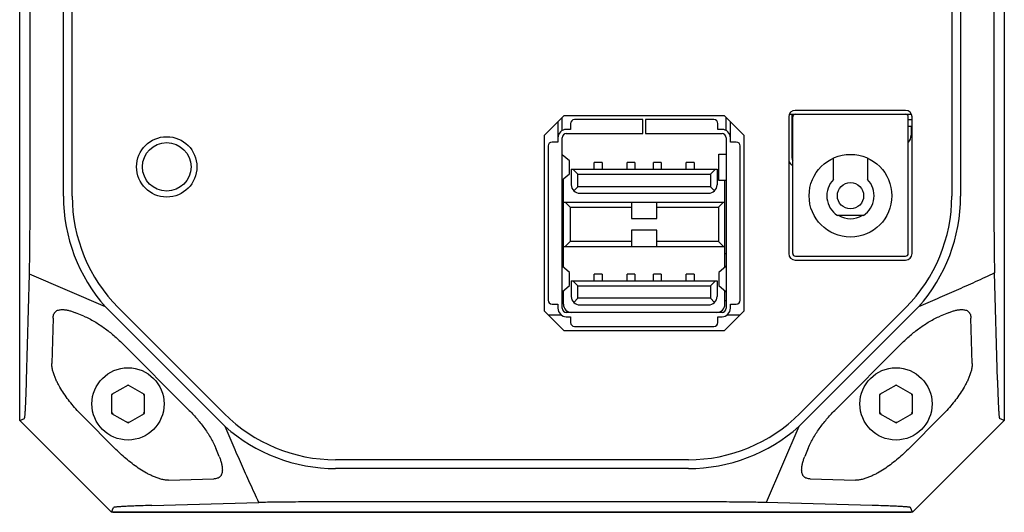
# Model space of a CAD drawing. Header units: millimetres. Extents: x 52 to 372, y 90 to 273.
# Tile 3 of 4: x 297 to 372, y 90 to 128. Entities that reach past the tile are written whole.
import ezdxf

# ---------------------------------------------------------------- set-up
doc = ezdxf.new("R2010")
doc.units = ezdxf.units.MM
doc.header["$LTSCALE"] = 23.1
doc.layers.add('00_COMPONENTS', color=7, linetype='CONTINUOUS')

msp = doc.modelspace()

# ---------------------------------------------------------------- linework, layer by layer
at = {"layer": '00_COMPONENTS', "color": 7}
for p, q in [((296.78519, 97.23237), (296.78519, 158.23237)), ((371.78519, 158.23237), (371.78519, 97.23237)), ((300.11462, 114.30055), (300.11462, 141.16419)), ((300.78519, 114.30055), (300.78519, 141.16419)), ((367.78519, 141.16419), (367.78519, 114.30055)), ((368.45575, 141.16419), (368.45575, 114.30055)), ((297.57972, 114.6006), (297.57972, 140.86808)), ((370.99066, 140.86413), (370.99066, 114.59665)), ((364.26519, 120.83434), (355.86519, 120.83434)), ((336.73519, 118.92934), (338.23519, 120.42934)), ((338.10319, 119.29624), (338.10319, 120.29734)), ((350.46519, 120.42934), (338.23519, 120.42934)), ((344.25319, 120.12934), (339.04319, 120.12934)), ((344.25319, 119.06434), (344.25319, 120.12934)), ((349.66319, 120.12934), (344.45319, 120.12934)), ((344.45319, 120.12934), (344.45319, 119.06434)), ((350.46519, 120.42934), (351.96519, 118.92934)), ((350.60319, 119.29624), (350.60319, 120.29134)), ((355.36519, 120.33434), (355.36519, 109.93434)), ((355.40694, 120.53434), (364.72344, 120.53434)), ((355.61809, 117.18434), (355.61809, 120.53434)), ((355.66809, 109.93434), (355.66809, 120.33434)), ((364.46809, 109.93434), (364.46809, 120.33434)), ((364.46809, 120.13434), (364.76519, 120.13434)), ((364.76519, 109.93434), (364.76519, 120.33434)), ((337.78519, 119.97934), (337.78519, 118.79934)), ((338.74319, 119.38234), (338.42319, 119.38234)), ((338.74319, 119.82934), (338.74319, 119.38234)), ((349.96319, 119.38234), (349.96319, 119.82934)), ((350.28319, 119.38234), (349.96319, 119.38234)), ((350.92119, 118.79934), (350.92119, 119.97334)), ((364.46809, 119.63434), (364.68519, 119.63434)), ((364.68519, 119.63434), (364.68519, 118.93434)), ((336.73519, 118.92934), (336.73519, 105.57934)), ((337.78519, 118.74434), (337.78519, 118.42434)), ((338.10319, 105.76434), (338.10319, 118.74434)), ((338.42319, 119.06434), (344.25319, 119.06434)), ((344.45319, 119.06434), (350.28319, 119.06434)), ((350.60319, 118.74434), (350.60319, 105.76434)), ((350.92119, 118.42434), (350.92119, 118.74434)), ((351.96519, 105.57934), (351.96519, 118.92934)), ((337.03819, 118.12434), (337.03819, 106.38434)), ((337.78519, 118.42434), (337.33819, 118.42434)), ((351.36819, 118.42434), (350.92119, 118.42434)), ((351.66819, 106.38434), (351.66819, 118.12434)), ((338.6698, 116.9936), (338.10489, 117.45915)), ((350.03319, 115.50434), (350.03319, 117.50434)), ((350.03328, 117.50434), (350.60149, 117.50434)), ((358.76809, 115.57933), (358.76809, 117.2022)), ((361.36809, 117.20227), (361.36809, 115.57933)), ((338.67319, 116.02067), (338.67319, 116.98802)), ((338.80319, 116.36434), (349.90319, 116.36434)), ((338.80319, 116.36434), (338.80319, 115.16434)), ((338.92319, 116.36434), (339.30319, 115.98434)), ((341.15319, 116.85934), (340.55319, 116.85934)), ((340.55319, 116.36434), (340.55319, 116.85934)), ((341.15319, 116.85934), (341.15319, 116.36434)), ((343.65319, 116.85934), (343.05319, 116.85934)), ((343.05319, 116.36434), (343.05319, 116.85934)), ((343.65319, 116.85934), (343.65319, 116.36434)), ((345.65319, 116.85934), (345.05319, 116.85934)), ((345.05319, 116.36434), (345.05319, 116.85934)), ((345.65319, 116.85934), (345.65319, 116.36434)), ((348.15319, 116.85934), (347.55319, 116.85934)), ((347.55319, 116.36434), (347.55319, 116.85934)), ((348.15319, 116.85934), (348.15319, 116.36434)), ((349.40319, 115.98434), (349.78319, 116.36434)), ((349.90319, 116.36434), (349.90319, 115.16434)), ((338.10489, 115.54953), (338.6698, 116.01508)), ((338.20319, 108.89552), (338.20319, 115.63054)), ((339.30319, 115.98434), (349.40319, 115.98434)), ((339.30319, 115.02434), (339.30319, 115.98434)), ((349.40319, 115.98434), (349.40319, 115.02434)), ((350.60149, 115.50434), (350.03328, 115.50434)), ((350.50319, 108.89552), (350.50319, 115.50434)), ((338.99064, 114.71179), (339.30319, 115.02434)), ((349.40319, 115.02434), (339.30319, 115.02434)), ((349.40319, 115.02434), (349.71574, 114.71179)), ((339.44319, 114.52434), (349.26319, 114.52434)), ((338.20319, 113.84434), (350.50319, 113.84434)), ((338.32319, 113.84434), (338.70319, 113.46434)), ((338.70319, 113.46434), (343.39319, 113.46434)), ((338.70319, 113.46434), (338.70319, 110.84434)), ((343.39319, 113.84434), (343.39319, 112.59434)), ((345.31319, 112.59434), (345.31319, 113.84434)), ((345.31319, 113.46434), (350.00319, 113.46434)), ((350.00319, 113.46434), (350.38319, 113.84434)), ((350.00319, 113.46434), (350.00319, 110.84434)), ((343.39319, 112.59434), (345.31319, 112.59434)), ((361.06307, 112.83434), (359.0731, 112.83434)), ((345.31319, 111.71434), (343.39319, 111.71434)), ((343.39319, 111.71434), (343.39319, 110.46434)), ((345.31319, 110.46434), (345.31319, 111.71434)), ((338.20319, 110.46434), (350.50319, 110.46434)), ((338.70319, 110.84434), (338.32319, 110.46434)), ((343.39319, 110.84434), (338.70319, 110.84434)), ((350.00319, 110.84434), (345.31319, 110.84434)), ((350.38319, 110.46434), (350.00319, 110.84434)), ((338.10319, 109.93434), (338.20319, 109.93434)), ((350.50319, 109.93434), (350.60319, 109.93434)), ((355.86809, 109.73434), (364.26809, 109.73434)), ((338.6698, 108.497), (338.10489, 108.97947)), ((350.60149, 108.97947), (350.03658, 108.497)), ((355.86519, 109.43434), (364.26519, 109.43434)), ((297.30544, 100.29448), (297.52634, 108.36051)), ((303.32523, 105.87348), (297.52634, 108.36051)), ((338.67319, 107.51746), (338.67319, 108.49122)), ((341.15319, 108.35934), (340.55319, 108.35934)), ((340.55319, 107.86434), (340.55319, 108.35934)), ((341.15319, 108.35934), (341.15319, 107.86434)), ((343.65319, 108.35934), (343.05319, 108.35934)), ((343.05319, 107.86434), (343.05319, 108.35934)), ((343.65319, 108.35934), (343.65319, 107.86434)), ((345.65319, 108.35934), (345.05319, 108.35934)), ((345.05319, 107.86434), (345.05319, 108.35934)), ((345.65319, 108.35934), (345.65319, 107.86434)), ((348.15319, 108.35934), (347.55319, 108.35934)), ((347.55319, 107.86434), (347.55319, 108.35934)), ((348.15319, 108.35934), (348.15319, 107.86434)), ((350.03319, 108.49122), (350.03319, 107.51746)), ((371.26493, 100.29448), (371.0413, 108.46049)), ((338.10489, 107.02921), (338.6698, 107.51168)), ((338.80319, 107.86434), (349.90319, 107.86434)), ((338.80319, 107.86434), (338.80319, 106.66434)), ((339.30319, 107.48434), (338.92319, 107.86434)), ((339.30319, 107.48434), (349.40319, 107.48434)), ((339.30319, 106.52434), (339.30319, 107.48434)), ((349.40319, 107.48434), (349.78319, 107.86434)), ((349.40319, 107.48434), (349.40319, 106.52434)), ((349.90319, 107.86434), (349.90319, 106.66434)), ((350.03658, 107.51168), (350.60149, 107.02921)), ((338.20319, 106.08434), (338.20319, 107.11316)), ((339.30319, 106.52434), (338.99064, 106.21179)), ((349.40319, 106.52434), (339.30319, 106.52434)), ((349.71574, 106.21179), (349.40319, 106.52434)), ((350.50319, 106.08434), (350.50319, 107.11316)), ((303.32523, 105.87348), (312.4263, 96.77241)), ((304.29822, 105.81933), (312.37215, 97.7454)), ((337.33819, 106.08434), (337.78519, 106.08434)), ((337.78519, 106.08434), (337.78519, 105.76434)), ((338.10319, 106.35434), (338.20319, 106.35434)), ((339.44319, 106.02434), (349.26319, 106.02434)), ((350.50319, 106.35434), (350.60319, 106.35434)), ((350.92119, 106.08434), (351.36819, 106.08434)), ((350.92119, 105.76434), (350.92119, 106.08434)), ((365.24514, 105.87348), (356.14408, 96.77241)), ((356.19822, 97.7454), (364.27215, 105.81933)), ((299.32989, 105.01401), (299.23188, 101.56955)), ((301.67478, 105.16693), (301.04339, 105.42521)), ((338.23519, 104.07934), (336.73519, 105.57934)), ((338.07454, 105.23074), (337.08379, 105.23074)), ((350.28319, 105.44434), (338.42319, 105.44434)), ((338.42319, 105.12634), (338.74319, 105.12634)), ((338.74319, 105.12634), (338.74319, 104.67934)), ((349.96319, 105.12634), (350.28319, 105.12634)), ((349.96319, 104.67934), (349.96319, 105.12634)), ((351.96519, 105.57934), (350.46519, 104.07934)), ((351.61659, 105.23074), (350.63183, 105.23074)), ((367.52699, 105.42521), (366.8956, 105.16693)), ((369.3385, 101.56955), (369.24049, 105.01401)), ((339.04319, 104.37934), (349.66319, 104.37934)), ((338.23519, 104.07934), (350.46519, 104.07934)), ((309.62501, 98.06521), (304.61804, 103.07219)), ((363.95234, 103.07219), (358.94537, 98.06521)), ((305.03519, 99.92155), (303.78519, 99.19987)), ((306.28519, 99.19987), (305.03519, 99.92155)), ((363.53519, 99.92155), (362.28519, 99.19987)), ((364.78519, 99.19987), (363.53519, 99.92155)), ((303.78519, 99.19987), (303.78519, 97.75649)), ((306.28519, 97.75649), (306.28519, 99.19987)), ((362.28519, 99.19987), (362.28519, 97.75649)), ((364.78519, 97.75649), (364.78519, 99.19987)), ((301.5689, 97.56628), (304.1191, 95.01608)), ((303.78519, 97.75649), (305.03519, 97.0348)), ((305.03519, 97.0348), (306.28519, 97.75649)), ((362.28519, 97.75649), (363.53519, 97.0348)), ((363.53519, 97.0348), (364.78519, 97.75649)), ((364.45128, 95.01608), (367.00147, 97.56628)), ((296.78519, 97.23237), (297.14251, 97.38037)), ((303.78519, 90.23237), (296.78519, 97.23237)), ((356.14408, 96.77241), (353.65705, 90.97352)), ((371.78519, 97.23237), (364.78519, 90.23237)), ((371.78519, 97.23237), (371.42787, 97.38037)), ((311.97803, 94.49057), (311.71975, 95.12196)), ((356.85063, 95.12196), (356.59235, 94.49057)), ((347.71701, 94.23237), (320.85337, 94.23237)), ((347.71701, 93.5618), (320.85337, 93.5618)), ((308.12237, 92.67905), (311.56683, 92.77707)), ((357.00354, 92.77707), (360.448, 92.67905)), ((306.8473, 90.75262), (315.01331, 90.97626)), ((347.41696, 91.0269), (321.14947, 91.0269)), ((361.72307, 90.75262), (353.65705, 90.97352)), ((303.78519, 90.23237), (303.9332, 90.58969)), ((364.78519, 90.23237), (303.78519, 90.23237)), ((303.88831, 90.23237), (303.88994, 90.23074)), ((303.88994, 90.23074), (364.68043, 90.23074)), ((364.78519, 90.23237), (364.63718, 90.58969)), ((364.68043, 90.23074), (364.68206, 90.23237))]:
    msp.add_line(p, q, dxfattribs=at)
for centre, radius in [((307.98519, 116.53237), 2.3), ((307.98519, 116.53434), 1.85), ((360.06809, 114.33434), 3.15), ((360.06809, 114.33434), 1), ((305.03519, 98.48237), 2.75), ((305.03519, 98.48237), 2.75), ((363.53519, 98.48237), 2.75)]:
    msp.add_circle(centre, radius, dxfattribs=at)
for centre, radius, start, end in [((355.86519, 120.33434), 0.5, 90, 180), ((364.26519, 120.33434), 0.5, 0, 90), ((339.04319, 119.82934), 0.3, 90, 180), ((349.66319, 119.82934), 0.3, 0, 90), ((355.86809, 120.33434), 0.2, 90.0000006, 180.0000007), ((364.26809, 120.33434), 0.2, 0.0000006, 90.0000007), ((338.42319, 118.74434), 0.638, 90, 180), ((350.28319, 118.74434), 0.638, 0, 90), ((338.42319, 118.74434), 0.32, 90, 180), ((350.28319, 118.74434), 0.32, 0, 90), ((363.88519, 118.93434), 0.8, 316.9539006, 360), ((337.33819, 118.12434), 0.3, 90, 180), ((351.36819, 118.12434), 0.3, 0, 90), ((355.91809, 117.18434), 0.3, 180, 213.5573098), ((355.91809, 117.18434), 0.6, 202.7145593, 245.3653761), ((360.06809, 114.33434), 1.8, 136.2382573, 236.4426902), ((360.06809, 114.33434), 1.8, 303.5573098, 43.7617427), ((339.44319, 115.16434), 0.64, 180, 270), ((349.26319, 115.16434), 0.64, 270, 360), ((312.77944, 114.30055), 12.66481, 180, 221.7124432), ((312.77944, 114.30055), 11.99425, 180, 225), ((355.79094, 114.30055), 11.99425, 315, 360), ((355.79094, 114.30055), 12.66481, 318.2875568, 360), ((360.06809, 114.33434), 1.75, 239.0500013, 300.954626), ((355.86519, 109.93434), 0.5, 180, 270), ((355.86809, 109.93434), 0.2, 180, 270), ((364.26519, 109.93434), 0.5, 270, 360), ((364.26808, 109.93434), 0.19999, 270.0011996, 359.9988004), ((339.44319, 106.66434), 0.64, 180, 270), ((349.26319, 106.66434), 0.64, 270, 360), ((337.33819, 106.38434), 0.3, 180, 270), ((338.42319, 105.76434), 0.638, 180, 270), ((338.42319, 105.76434), 0.32, 180, 270), ((338.84319, 106.08434), 0.64, 180, 270), ((349.86319, 106.08434), 0.64, 270, 360), ((350.28319, 105.76434), 0.638, 270, 360), ((350.28319, 105.76434), 0.32, 270, 360), ((351.36819, 106.38434), 0.3, 270, 360), ((339.04319, 104.67934), 0.3, 180, 270), ((349.66319, 104.67934), 0.3, 270, 360), ((305.03519, 98.48237), 1.4, 87.5746631, 92.9067657), ((363.53519, 98.48237), 1.4, 87.5746631, 92.9067657), ((305.03519, 98.48237), 1.4, 148.1236071, 153.2344994), ((305.03519, 98.48237), 1.4, 27.7833044, 32.9067657), ((363.53519, 98.48237), 1.4, 148.1236071, 153.2344994), ((363.53519, 98.48237), 1.4, 27.7833044, 32.9067657), ((305.03519, 98.48237), 1.4, 207.8926054, 213.5659928), ((305.03519, 98.48237), 1.4, 327.5752106, 333.2344994), ((320.85337, 106.22662), 11.99425, 225, 270), ((347.71701, 106.22662), 11.99425, 270, 315), ((363.53519, 98.48237), 1.4, 207.8926054, 213.5659928), ((363.53519, 98.48237), 1.4, 327.5752106, 333.2344994), ((305.03519, 98.48237), 1.4, 267.0237962, 273.5659928), ((320.85337, 106.22662), 12.66481, 228.2875568, 270), ((347.71701, 106.22662), 12.66481, 270, 311.7124432), ((363.53519, 98.48237), 1.4, 267.0237962, 273.5659928)]:
    msp.add_arc(centre, radius, start, end, dxfattribs=at)
for points, knots in [([(338.67317, 116.98802), (338.67317, 116.98849), (338.67282, 116.99072), (338.67115, 116.99248), (338.6698, 116.9936)], [0, 0, 0, 0, 0.21203507, 1, 1, 1, 1]), ([(338.6698, 116.01508), (338.67033, 116.01551), (338.67194, 116.01698), (338.67318, 116.01913), (338.67317, 116.02066)], [0, 0, 0, 0, 0.30657142, 1, 1, 1, 1]), ([(297.52634, 108.36051), (297.53086, 108.52536), (297.53908, 108.8912), (297.55365, 109.75155), (297.56739, 111.0331), (297.57746, 112.7473), (297.57972, 113.96698), (297.57972, 114.6006)], [0, 0, 0, 0, 0.07928078, 0.17591243, 0.41365664, 0.69539943, 1, 1, 1, 1]), ([(370.99066, 114.59665), (370.99066, 113.98086), (370.9928, 112.79287), (371.00235, 111.11683), (371.01541, 109.85523), (371.02923, 108.99783), (371.03704, 108.62849), (371.0413, 108.46049)], [0, 0, 0, 0, 0.30104843, 0.58078158, 0.81939486, 0.91784241, 1, 1, 1, 1]), ([(338.67317, 108.49122), (338.67317, 108.49171), (338.67283, 108.494), (338.67116, 108.49584), (338.6698, 108.497)], [0, 0, 0, 0, 0.21403767, 1, 1, 1, 1]), ([(350.03657, 108.497), (350.03605, 108.49656), (350.03442, 108.49502), (350.0332, 108.4928), (350.0332, 108.49122)], [0, 0, 0, 0, 0.30388251, 1, 1, 1, 1]), ([(371.0413, 108.46049), (370.79559, 108.34087), (370.30653, 108.10737), (369.57318, 107.76986), (368.84567, 107.44349), (367.88304, 107.01833), (366.68334, 106.49556), (365.72403, 106.08038), (365.24514, 105.87348)], [0, 0, 0, 0, 0.12915427, 0.25611245, 0.38152224, 0.50598662, 0.75345345, 1, 1, 1, 1]), ([(338.6698, 107.51168), (338.67033, 107.51212), (338.67196, 107.51366), (338.67318, 107.51588), (338.67317, 107.51746)], [0, 0, 0, 0, 0.30388251, 1, 1, 1, 1]), ([(350.0332, 107.51746), (350.0332, 107.51697), (350.03355, 107.51468), (350.03522, 107.51284), (350.03657, 107.51168)], [0, 0, 0, 0, 0.21403767, 1, 1, 1, 1]), ([(299.32989, 105.01401), (299.33116, 105.05868), (299.33834, 105.14798), (299.36646, 105.27946), (299.4102, 105.38332), (299.46014, 105.45768), (299.50527, 105.50758), (299.55725, 105.55026), (299.63367, 105.59701), (299.739, 105.63682), (299.87105, 105.6619), (300.00514, 105.67012), (300.13929, 105.66522), (300.31707, 105.64523), (300.5363, 105.59964), (300.79326, 105.52221), (300.96065, 105.45905), (301.04339, 105.42521)], [0, 0, 0, 0, 0.06250879, 0.12499104, 0.18741668, 0.2186721, 0.24992471, 0.28117754, 0.31243448, 0.37487083, 0.43736068, 0.49987006, 0.56239059, 0.62491486, 0.74992583, 0.87495751, 1, 1, 1, 1]), ([(301.67478, 105.16693), (301.8149, 105.10961), (302.08989, 104.98191), (302.48775, 104.76228), (302.87235, 104.52021), (303.24471, 104.2598), (303.60534, 103.9834), (303.95477, 103.69297), (304.29294, 103.38954), (304.51097, 103.17925), (304.61804, 103.07219)], [0, 0, 0, 0, 0.12498438, 0.24997796, 0.37497654, 0.49997815, 0.62498213, 0.74998724, 0.87499314, 1, 1, 1, 1]), ([(363.95234, 103.07219), (364.05941, 103.17926), (364.27745, 103.38954), (364.61562, 103.69298), (364.96505, 103.98341), (365.32568, 104.25981), (365.69804, 104.52022), (366.08265, 104.76229), (366.4805, 104.98191), (366.75548, 105.10961), (366.8956, 105.16693)], [0, 0, 0, 0, 0.12500914, 0.25001676, 0.3750231, 0.50002765, 0.62502938, 0.75002745, 0.87501926, 1, 1, 1, 1]), ([(367.52699, 105.42521), (367.60973, 105.45905), (367.77712, 105.52221), (368.03407, 105.59964), (368.25331, 105.64523), (368.43108, 105.66522), (368.56524, 105.67012), (368.69933, 105.6619), (368.83138, 105.63682), (368.93671, 105.59701), (369.01312, 105.55026), (369.06511, 105.50758), (369.11024, 105.45768), (369.16018, 105.38332), (369.20392, 105.27946), (369.23204, 105.14798), (369.23922, 105.05868), (369.24049, 105.01401)], [0, 0, 0, 0, 0.12504231, 0.25007379, 0.37508463, 0.4376088, 0.50012933, 0.56263874, 0.62512902, 0.68756558, 0.71882252, 0.75007533, 0.78132797, 0.81258338, 0.875009, 0.93749124, 1, 1, 1, 1]), ([(301.5689, 97.56628), (301.42959, 97.70559), (301.15742, 97.99076), (300.76998, 98.4374), (300.40547, 98.90301), (300.06752, 99.38824), (299.81261, 99.81022), (299.6299, 100.15944), (299.50548, 100.42763), (299.39651, 100.70253), (299.30739, 100.98452), (299.25517, 101.22577), (299.23318, 101.42167), (299.23047, 101.52032), (299.23188, 101.56955)], [0, 0, 0, 0, 0.12500988, 0.25001768, 0.37502247, 0.50002229, 0.6250135, 0.68751843, 0.75002172, 0.81252269, 0.87501763, 0.93749984, 0.96875098, 1, 1, 1, 1]), ([(369.3385, 101.56955), (369.3399, 101.52032), (369.3372, 101.42167), (369.31521, 101.22577), (369.26299, 100.98453), (369.17386, 100.70253), (369.0649, 100.42763), (368.94047, 100.15944), (368.75776, 99.81022), (368.50286, 99.38824), (368.1649, 98.90301), (367.8004, 98.4374), (367.41296, 97.99076), (367.14079, 97.70559), (367.00147, 97.56628)], [0, 0, 0, 0, 0.03124889, 0.06249995, 0.12498209, 0.18747699, 0.24997797, 0.31248127, 0.37498623, 0.49997748, 0.62497733, 0.74998226, 0.87499017, 1, 1, 1, 1]), ([(297.14251, 97.38037), (297.14477, 97.38131), (297.14913, 97.38674), (297.15397, 97.39793), (297.15912, 97.41488), (297.16424, 97.43744), (297.16943, 97.46579), (297.17693, 97.51501), (297.18595, 97.59093), (297.19622, 97.69915), (297.20649, 97.82995), (297.21674, 97.98305), (297.22696, 98.15813), (297.23711, 98.35485), (297.2472, 98.57279), (297.2572, 98.81153), (297.27092, 99.17008), (297.28757, 99.66664), (297.29948, 100.07683), (297.30544, 100.29448)], [0, 0, 0, 0, 0.00251493, 0.00666373, 0.01266256, 0.02057542, 0.03042571, 0.04222276, 0.0716597, 0.10886102, 0.1537636, 0.20628133, 0.26630957, 0.33372742, 0.40840065, 0.49018347, 0.57891959, 0.77658379, 1, 1, 1, 1]), ([(371.26493, 100.29448), (371.27089, 100.07683), (371.28281, 99.66664), (371.29946, 99.17008), (371.31317, 98.81153), (371.32318, 98.57279), (371.33326, 98.35485), (371.34342, 98.15813), (371.35363, 97.98305), (371.36389, 97.82995), (371.37416, 97.69915), (371.38443, 97.59093), (371.39345, 97.51501), (371.40095, 97.46579), (371.40614, 97.43744), (371.41126, 97.41488), (371.41641, 97.39793), (371.42125, 97.38674), (371.4256, 97.38131), (371.42787, 97.38037)], [0, 0, 0, 0, 0.22341621, 0.42108041, 0.50981653, 0.59159935, 0.66627258, 0.73369043, 0.79371867, 0.8462364, 0.89113898, 0.9283403, 0.95777724, 0.96957429, 0.97942458, 0.98733744, 0.99333627, 0.99748507, 1, 1, 1, 1]), ([(309.62501, 98.06521), (309.73208, 97.95814), (309.94236, 97.74011), (310.2458, 97.40193), (310.53623, 97.05251), (310.81263, 96.69187), (311.07305, 96.31951), (311.31511, 95.93491), (311.53473, 95.53705), (311.66243, 95.26207), (311.71975, 95.12196)], [0, 0, 0, 0, 0.12500914, 0.25001676, 0.3750231, 0.50002765, 0.62502938, 0.75002745, 0.87501926, 1, 1, 1, 1]), ([(356.85063, 95.12196), (356.90795, 95.26208), (357.03565, 95.53706), (357.25528, 95.93492), (357.49734, 96.31953), (357.75775, 96.69189), (358.03416, 97.05252), (358.32458, 97.40195), (358.62802, 97.74011), (358.8383, 97.95815), (358.94537, 98.06521)], [0, 0, 0, 0, 0.12498438, 0.24997796, 0.37497654, 0.49997815, 0.62498213, 0.74998724, 0.87499314, 1, 1, 1, 1]), ([(315.01331, 90.97626), (314.89369, 91.22197), (314.66019, 91.71102), (314.32268, 92.44438), (313.99632, 93.17188), (313.57116, 94.13451), (313.04838, 95.33422), (312.6332, 96.29352), (312.4263, 96.77241)], [0, 0, 0, 0, 0.12915427, 0.25611245, 0.38152224, 0.50598662, 0.75345345, 1, 1, 1, 1]), ([(308.12237, 92.67905), (308.07315, 92.67765), (307.97449, 92.68036), (307.77859, 92.70235), (307.53735, 92.75457), (307.25536, 92.84369), (306.98045, 92.95266), (306.71226, 93.07708), (306.36305, 93.25979), (305.94106, 93.51469), (305.45583, 93.85265), (304.99022, 94.21716), (304.54358, 94.60459), (304.25842, 94.87677), (304.1191, 95.01608)], [0, 0, 0, 0, 0.03124889, 0.06249995, 0.12498209, 0.18747699, 0.24997797, 0.31248127, 0.37498623, 0.49997748, 0.62497733, 0.74998226, 0.87499017, 1, 1, 1, 1]), ([(364.45128, 95.01608), (364.31196, 94.87677), (364.02679, 94.60459), (363.58015, 94.21716), (363.11455, 93.85265), (362.62931, 93.51469), (362.20733, 93.25979), (361.85812, 93.07708), (361.58992, 92.95266), (361.31502, 92.84369), (361.03303, 92.75457), (360.79179, 92.70235), (360.59589, 92.68036), (360.49723, 92.67765), (360.448, 92.67905)], [0, 0, 0, 0, 0.12500988, 0.25001768, 0.37502247, 0.50002229, 0.6250135, 0.68751843, 0.75002172, 0.81252269, 0.87501763, 0.93749984, 0.96875098, 1, 1, 1, 1]), ([(311.97803, 94.49057), (312.01187, 94.40783), (312.07503, 94.24044), (312.15246, 93.98348), (312.19805, 93.76425), (312.21805, 93.58647), (312.22294, 93.45232), (312.21472, 93.31823), (312.18964, 93.18618), (312.14983, 93.08084), (312.10309, 93.00443), (312.0604, 92.95245), (312.01051, 92.90731), (311.93614, 92.85737), (311.83228, 92.81363), (311.7008, 92.78551), (311.6115, 92.77834), (311.56683, 92.77707)], [0, 0, 0, 0, 0.12504231, 0.25007379, 0.37508463, 0.4376088, 0.50012933, 0.56263874, 0.62512902, 0.68756558, 0.71882252, 0.75007533, 0.78132797, 0.81258338, 0.875009, 0.93749124, 1, 1, 1, 1]), ([(357.00354, 92.77707), (356.95887, 92.77834), (356.86958, 92.78551), (356.7381, 92.81363), (356.63424, 92.85737), (356.55987, 92.90731), (356.50998, 92.95245), (356.46729, 93.00443), (356.42054, 93.08084), (356.38074, 93.18618), (356.35565, 93.31823), (356.34744, 93.45232), (356.35233, 93.58647), (356.37232, 93.76425), (356.41791, 93.98348), (356.49535, 94.24044), (356.5585, 94.40783), (356.59235, 94.49057)], [0, 0, 0, 0, 0.06250879, 0.12499104, 0.18741668, 0.2186721, 0.24992471, 0.28117754, 0.31243448, 0.37487083, 0.43736068, 0.49987006, 0.56239059, 0.62491486, 0.74992583, 0.87495751, 1, 1, 1, 1]), ([(306.8473, 90.75262), (306.62966, 90.74666), (306.21947, 90.73475), (305.7229, 90.7181), (305.36435, 90.70438), (305.12561, 90.69438), (304.90767, 90.68429), (304.71096, 90.67414), (304.53587, 90.66392), (304.38277, 90.65367), (304.25197, 90.64339), (304.14375, 90.63313), (304.06783, 90.62411), (304.01861, 90.61661), (303.99026, 90.61141), (303.9677, 90.60629), (303.95075, 90.60115), (303.93956, 90.59631), (303.93413, 90.59195), (303.9332, 90.58969)], [0, 0, 0, 0, 0.22341621, 0.42108041, 0.50981653, 0.59159935, 0.66627258, 0.73369043, 0.79371867, 0.8462364, 0.89113898, 0.9283403, 0.95777724, 0.96957429, 0.97942458, 0.98733744, 0.99333627, 0.99748507, 1, 1, 1, 1]), ([(321.14947, 91.0269), (320.53368, 91.0269), (319.34569, 91.02475), (317.66965, 91.01521), (316.40806, 91.00214), (315.55066, 90.98832), (315.18131, 90.98052), (315.01331, 90.97626)], [0, 0, 0, 0, 0.30104843, 0.58078158, 0.81939486, 0.91784241, 1, 1, 1, 1]), ([(353.65705, 90.97352), (353.49219, 90.97803), (353.12636, 90.98626), (352.26601, 91.00083), (350.98445, 91.01457), (349.27025, 91.02464), (348.05057, 91.0269), (347.41696, 91.0269)], [0, 0, 0, 0, 0.07928078, 0.17591243, 0.41365664, 0.69539943, 1, 1, 1, 1]), ([(364.63718, 90.58969), (364.63624, 90.59195), (364.63081, 90.59631), (364.61962, 90.60115), (364.60268, 90.60629), (364.58012, 90.61141), (364.55177, 90.61661), (364.50255, 90.62411), (364.42662, 90.63313), (364.31841, 90.64339), (364.18761, 90.65367), (364.03451, 90.66392), (363.85942, 90.67414), (363.66271, 90.68429), (363.44477, 90.69438), (363.20602, 90.70438), (362.84747, 90.7181), (362.35091, 90.73475), (361.94072, 90.74666), (361.72307, 90.75262)], [0, 0, 0, 0, 0.00251493, 0.00666373, 0.01266256, 0.02057542, 0.03042571, 0.04222276, 0.0716597, 0.10886102, 0.1537636, 0.20628133, 0.26630957, 0.33372742, 0.40840065, 0.49018347, 0.57891959, 0.77658379, 1, 1, 1, 1])]:
    msp.add_open_spline(points, degree=3, knots=knots, dxfattribs=at)

doc.saveas('drawing.dxf')
